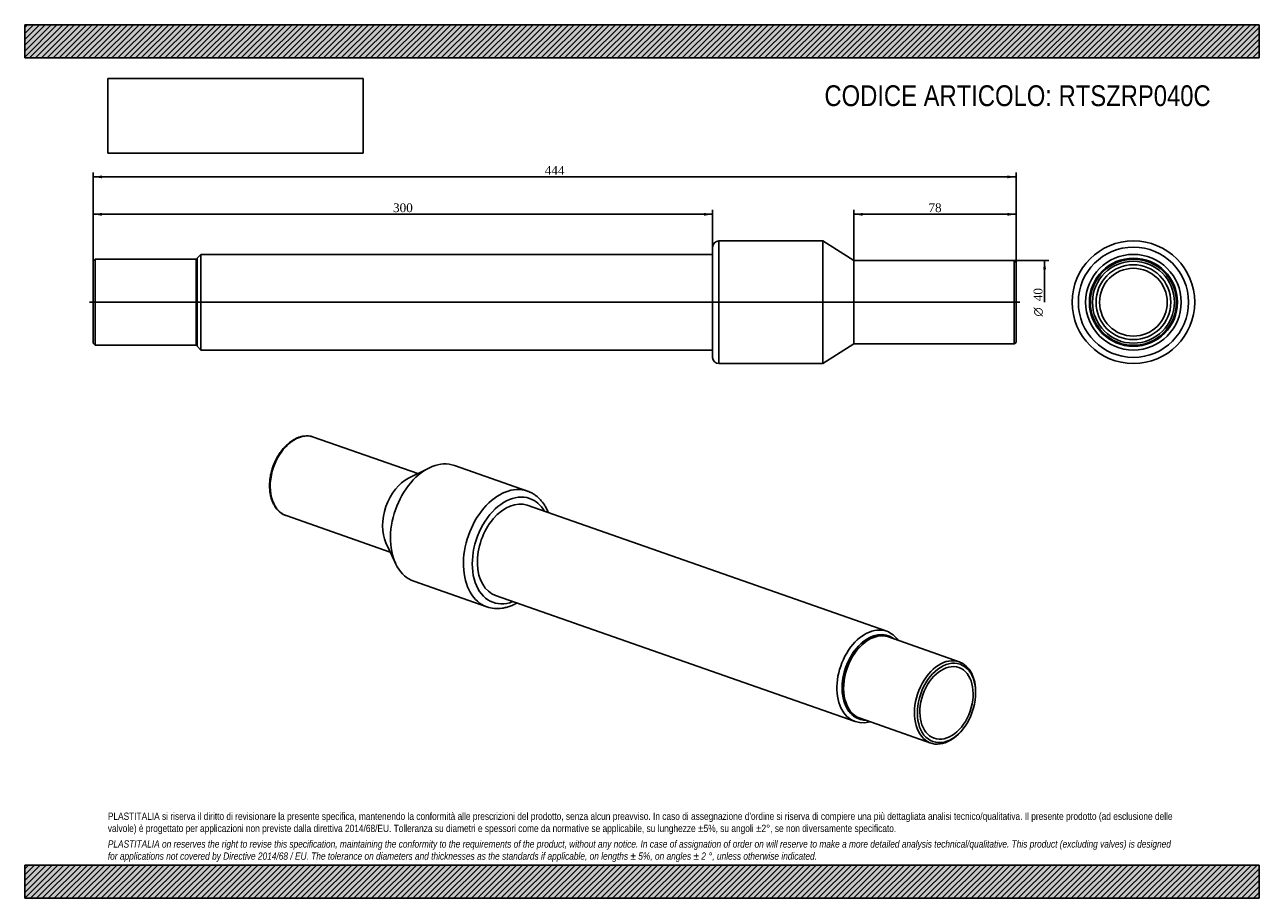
# Model space of a CAD drawing. Header units: millimetres. Extents: x 0 to 594, y 0 to 420.
import ezdxf
from ezdxf.enums import TextEntityAlignment as Align
from ezdxf.lldxf.tags import DXFTag

# ---------------------------------------------------------------- set-up
doc = ezdxf.new("R2010")
doc.units = ezdxf.units.MM
doc.header["$LTSCALE"] = 2
for name, color, linetype in [('COPERTURA_TUBO', 7, 'Continuous'), ('Default', 7, 'Continuous'), ('DV2_Default', 7, 'Continuous'), ('PARTE_PE_', 7, 'Continuous'), ('PARTEA_ACCIAIO', 7, 'Continuous')]:
    doc.layers.add(name, color=color, linetype=linetype)
doc.styles.add('SEACAD_Solid_Edge_ANSI1_Symbols', font='semeca1.ttf')
doc.styles.add('SEACAD_Times_New_Roman', font='times.ttf')
tags = doc.linetypes.add('CENTER2', pattern=[28.575, 19.05, -3.175, 3.175, -3.175]).pattern_tags.tags
tags[10:11] = [DXFTag(74, 4), DXFTag(75, 0), DXFTag(340, '0'), DXFTag(46, 0.0), DXFTag(50, 0.0), DXFTag(44, 0.0), DXFTag(45, 0.0)]
tags[8:9] = [DXFTag(74, 4), DXFTag(75, 0), DXFTag(340, '0'), DXFTag(46, 0.0), DXFTag(50, 0.0), DXFTag(44, 0.0), DXFTag(45, 0.0)]
tags[6:7] = [DXFTag(74, 4), DXFTag(75, 0), DXFTag(340, '0'), DXFTag(46, 0.0), DXFTag(50, 0.0), DXFTag(44, 0.0), DXFTag(45, 0.0)]
tags[4:5] = [DXFTag(74, 4), DXFTag(75, 0), DXFTag(340, '0'), DXFTag(46, 0.0), DXFTag(50, 0.0), DXFTag(44, 0.0), DXFTag(45, 0.0)]
doc.dimstyles.new('ANSImm', dxfattribs={"dimtxt": 4.2, "dimasz": 4.2, "dimexe": 2.1, "dimexo": 0, "dimgap": 1.05, "dimtad": 1, "dimdsep": 46, "dimtxsty": 'SEACAD_Times_New_Roman', "dimblk1": '_SE_FILLED', "dimblk2": '_SE_FILLED', "dimsah": 1, "dimcen": 2.1, "dimazin": 0, "dimtfac": 0.85, "dimtdec": 3, "dimtofl": 0, "dimtmove": 0, "dimatfit": 3, "dimfxl": 1, "dimarcsym": 0})
picture_1 = doc.add_image_def('image1.jpg', size_in_pixel=(4302, 1260))

# ---------------------------------------------------------------- blocks, each defined once
blk = doc.blocks.new('SE')
at = {"layer": 'COPERTURA_TUBO', "color": 7, "linetype": 'Continuous'}
for p, q in [((414.72, 128.37), (241.8, 188.93)), ((226.59, 145.52), (399.51, 84.96))]:
    blk.add_line(p, q, dxfattribs=at)
for centre, major_axis, start_param, end_param in [((407.12, 106.66), (7.6, 21.71), 0, 3.592619), ((408.38, 106.22), (7.01, 20.01), 0, 3.359208), ((407.12, 106.66), (7.6, 21.71), 5.832158, 6.283185), ((408.38, 106.22), (7.01, 20.01), 6.06557, 6.283185)]:
    blk.add_ellipse(centre, major_axis=major_axis, ratio=0.667959, start_param=start_param, end_param=end_param, dxfattribs=at)
at = {"layer": 'PARTE_PE_', "color": 7, "linetype": 'Continuous'}
for p, q in [((189.11, 204.21), (138.96, 221.77)), ((241.84, 195.81), (206.72, 208.1)), ((194.42, 206.87), (184.7, 201.99)), ((125.74, 184.02), (175.89, 166.45)), ((173.83, 170.93), (178.37, 161.06)), ((187.22, 152.42), (222.34, 140.12))]:
    blk.add_line(p, q, dxfattribs=at)
for centre, radius, start, end in [((135.71, 212.36), 9.95, 70.96344, 98.62378), ((227.4, 154.73), 15.45, 250.87923, 278.56439)]:
    blk.add_arc(centre, radius, start, end, dxfattribs=at)
for centre, major_axis, start_param, end_param in [((132.35, 202.89), (6.61, 18.88), 0, 3.13664), ((196.97, 180.26), (9.75, 27.84), 0, 3.141593), ((186.43, 183.95), (6.61, 18.88), 0.604623, 2.536969), ((232.09, 167.96), (9.75, 27.84), 0, 3.141737), ((234.19, 167.23), (8.76, 25.01), 0, 3.661381), ((234.19, 167.23), (7.6, 21.71), 0, 3.141593), ((232.09, 167.96), (9.75, 27.84), 6.281952, 6.283185), ((234.19, 167.23), (8.76, 25.01), 5.763397, 6.283185), ((132.35, 202.89), (6.61, 18.88), 3.13664, 3.141593)]:
    blk.add_ellipse(centre, major_axis=major_axis, ratio=0.667959, start_param=start_param, end_param=end_param, dxfattribs=at)
for points, knots in [([(134.22, 222.2), (134.07, 222.18), (133.71, 222.12), (133.05, 221.98), (132.29, 221.77), (131.53, 221.5), (130.77, 221.18), (130.02, 220.81), (129.28, 220.39), (128.54, 219.93), (127.81, 219.42), (127.1, 218.86), (126.4, 218.26), (125.71, 217.61), (125.05, 216.93), (124.4, 216.21), (123.78, 215.45), (123.18, 214.66), (122.61, 213.84), (122.06, 212.98), (121.54, 212.1), (121.05, 211.2), (120.59, 210.27), (120.17, 209.33), (119.77, 208.36), (119.41, 207.39), (119.09, 206.4), (118.8, 205.4), (118.54, 204.39), (118.33, 203.38), (118.15, 202.37), (118.01, 201.36), (117.91, 200.35), (117.84, 199.35), (117.82, 198.36), (117.84, 197.38), (117.89, 196.41), (117.99, 195.46), (118.12, 194.53), (118.3, 193.63), (118.51, 192.75), (118.77, 191.89), (119.06, 191.07), (119.38, 190.27), (119.75, 189.52), (120.15, 188.79), (120.58, 188.11), (121.05, 187.47), (121.54, 186.87), (122.07, 186.32), (122.63, 185.81), (123.21, 185.35), (123.82, 184.93), (124.44, 184.57), (125.07, 184.27), (125.46, 184.12), (125.67, 184.04)], [0, 0, 0, 0, 0.010106, 0.028616, 0.047164, 0.06577, 0.084426, 0.103125, 0.12186, 0.140623, 0.159408, 0.178207, 0.197016, 0.21583, 0.234646, 0.253461, 0.272273, 0.291081, 0.309885, 0.328685, 0.347481, 0.366272, 0.385061, 0.403847, 0.422632, 0.441416, 0.460201, 0.478986, 0.497773, 0.516563, 0.535357, 0.554156, 0.572959, 0.591769, 0.610585, 0.629407, 0.648236, 0.667071, 0.685911, 0.704754, 0.723598, 0.742438, 0.76127, 0.780088, 0.798886, 0.817656, 0.83639, 0.85508, 0.873717, 0.892295, 0.91081, 0.92926, 0.947648, 0.96598, 0.984266, 1, 1, 1, 1]), ([(251.99, 185.37), (251.9, 185.58), (251.68, 186.12), (251.29, 186.96), (250.81, 187.88), (250.3, 188.76), (249.75, 189.6), (249.16, 190.4), (248.55, 191.16), (247.9, 191.87), (247.22, 192.54), (246.52, 193.16), (245.78, 193.73), (245.03, 194.25), (244.25, 194.72), (243.45, 195.14), (242.64, 195.51), (242.14, 195.69), (241.86, 195.79)], [0.7633685, 0.7633685, 0.7633685, 0.7633685, 0.7733462, 0.7889736, 0.8045634, 0.8201071, 0.8355965, 0.8510237, 0.866382, 0.8816661, 0.8968731, 0.9120022, 0.9270553, 0.9420371, 0.9569549, 0.9718183, 0.9866391, 1, 1, 1, 1]), ([(229.71, 139.45), (229.9, 139.48), (230.36, 139.55), (231.19, 139.72), (232.13, 139.96), (233.08, 140.26), (234.02, 140.6), (234.96, 141.01), (235.88, 141.45), (236.49, 141.78), (236.78, 141.95)], [0, 0, 0, 0, 0.0086304, 0.0237925, 0.0390022, 0.054284, 0.0696341, 0.0850471, 0.1005165, 0.1154761, 0.1154761, 0.1154761, 0.1154761])]:
    blk.add_open_spline(points, degree=3, knots=knots, dxfattribs=at)
at = {"layer": 'PARTEA_ACCIAIO', "color": 7, "linetype": 'Continuous'}
for p, q in [((449.64, 113.7), (415.57, 125.63)), ((457.52, 98.22), (457.53, 98.68)), ((401.89, 86.56), (435.96, 74.63)), ((451.49, 81.45), (451.78, 81.82))]:
    blk.add_line(p, q, dxfattribs=at)
for centre, major_axis, start_param, end_param in [((408.73, 106.1), (-6.84, -19.54), 3.141593, 6.283185), ((408.38, 106.22), (-7.01, -20.01), 2.923977, 6.283185), ((442.8, 94.17), (6.84, 19.54), 0, 4.255787), ((442.8, 94.17), (6.84, 19.54), 5.168991, 6.283185), ((408.38, 106.22), (-7.01, -20.01), 0, 0.217615)]:
    blk.add_ellipse(centre, major_axis=major_axis, ratio=0.667959, start_param=start_param, end_param=end_param, dxfattribs=at)
for major_axis in [(6.51, 18.59), (-5.95, -16.99)]:
    blk.add_ellipse((443.5, 93.92), major_axis=major_axis, ratio=0.667959, dxfattribs=at)
blk = doc.blocks.new('SE1')
at = {"layer": 'COPERTURA_TUBO', "color": 7, "linetype": 'Continuous'}
for p, q in [((84.78, 309.58), (82.98, 307.78)), ((84.78, 263.58), (84.78, 309.58)), ((330.98, 309.58), (84.78, 309.58)), ((82.98, 265.38), (82.98, 307.78)), ((82.98, 265.38), (84.78, 263.58)), ((84.78, 263.58), (330.98, 263.58))]:
    blk.add_line(p, q, dxfattribs=at)
at = {"layer": 'DV2_Default', "color": 7, "linetype": 'CENTER2'}
blk.add_line((31.23, 286.58), (478.73, 286.58), dxfattribs=at)
at = {"layer": 'PARTE_PE_', "color": 7, "linetype": 'Continuous'}
for p, q in [((333.98, 257.08), (333.98, 316.08)), ((383.98, 316.08), (333.98, 316.08)), ((383.98, 257.08), (383.98, 316.08)), ((398.98, 306.58), (383.98, 316.08)), ((330.98, 260.08), (330.98, 313.08)), ((398.98, 266.58), (398.98, 306.58)), ((475.98, 306.58), (398.98, 306.58)), ((475.98, 266.58), (475.98, 306.58)), ((476.98, 305.58), (476.98, 267.58)), ((383.98, 257.08), (398.98, 266.58)), ((398.98, 266.58), (475.98, 266.58)), ((333.98, 257.08), (383.98, 257.08))]:
    blk.add_line(p, q, dxfattribs=at)
for centre, radius, start, end in [((333.98, 313.08), 3, 90, 180), ((475.98, 305.58), 1, 0, 90), ((475.98, 267.58), 1, 270, 0), ((333.98, 260.08), 3, 180, 270)]:
    blk.add_arc(centre, radius, start, end, dxfattribs=at)
at = {"layer": 'PARTEA_ACCIAIO', "color": 7, "linetype": 'Continuous'}
for p, q in [((33.98, 307.28), (32.98, 306.28)), ((32.98, 266.88), (32.98, 306.28)), ((33.98, 307.28), (33.98, 265.88)), ((82.48, 307.28), (33.98, 307.28)), ((82.98, 307.78), (82.48, 307.28)), ((82.48, 265.88), (82.48, 307.28)), ((82.98, 265.38), (82.98, 307.78)), ((32.98, 266.88), (33.98, 265.88)), ((33.98, 265.88), (82.48, 265.88)), ((82.48, 265.88), (82.98, 265.38))]:
    blk.add_line(p, q, dxfattribs=at)
blk = doc.blocks.new('SE2')
at = {"layer": 'COPERTURA_TUBO', "color": 7, "linetype": 'Continuous'}
for radius in [23, 21.2]:
    blk.add_circle((533.43, 286.58), radius, dxfattribs=at)
at = {"layer": 'PARTE_PE_', "color": 7, "linetype": 'Continuous'}
for radius in [29.5, 26.5, 16.3]:
    blk.add_circle((533.43, 286.58), radius, dxfattribs=at)
at = {"layer": 'PARTEA_ACCIAIO', "color": 7, "linetype": 'Continuous'}
for radius in [21.2, 20.7, 19.7, 18]:
    blk.add_circle((533.43, 286.58), radius, dxfattribs=at)
blk = doc.blocks.new('GDimGGroup')
at = {"layer": 'Default', "linetype": 'Continuous'}
blk.add_hatch(color=7, dxfattribs=at).paths.add_polyline_path([(491.39, 302.38), (490.69, 306.58), (489.99, 302.38)])
at = {"layer": 'Default', "color": 7, "linetype": 'Continuous'}
for p, q in [((398.98, 306.58), (492.79, 306.58)), ((490.69, 306.58), (490.69, 286.58))]:
    blk.add_line(p, q, dxfattribs=at)
for s, style, p in [('40', 'SEACAD_Times_New_Roman', (485.44, 287.05)), ('O', 'SEACAD_Solid_Edge_ANSI1_Symbols', (485.44, 279.74))]:
    blk.add_text(s, height=4.2, rotation=90, dxfattribs=dict(at, style=style)).set_placement(p, align=Align.TOP_LEFT)
blk = doc.blocks.new('DMBLK34')
at = {"layer": 'Default', "linetype": 'Continuous'}
for points in [[(403.18, 329.54), (398.98, 328.84), (403.18, 328.14)], [(472.78, 329.54), (472.78, 328.14), (476.98, 328.84)]]:
    blk.add_hatch(color=7, dxfattribs=at).paths.add_polyline_path(points)
at = {"layer": 'Default', "color": 7, "linetype": 'Continuous'}
for p, q in [((398.98, 306.58), (398.98, 330.94)), ((476.98, 328.84), (398.98, 328.84)), ((476.98, 305.58), (476.98, 330.94))]:
    blk.add_line(p, q, dxfattribs=at)
at = {"layer": 'Default', "color": 7, "linetype": 'Continuous', "style": 'SEACAD_Times_New_Roman'}
blk.add_text('78', height=4.2, dxfattribs=at).set_placement((434.8, 334.09), align=Align.TOP_LEFT)
blk = doc.blocks.new('_SE_FILLED')
at = {"color": 0}
blk.add_line((0, 0), (-1, 0), dxfattribs=at)
blk.add_solid([(0, 0), (-1, -0.1665), (-1, 0.1665), (0, 0)], dxfattribs=at)
blk = doc.blocks.new('DMBLK35')
at = {"layer": 'Default', "linetype": 'Continuous'}
for points in [[(37.18, 329.54), (32.98, 328.84), (37.18, 328.14)], [(326.78, 329.54), (326.78, 328.14), (330.98, 328.84)]]:
    blk.add_hatch(color=7, dxfattribs=at).paths.add_polyline_path(points)
at = {"layer": 'Default', "color": 7, "linetype": 'Continuous'}
for p, q in [((32.98, 306.28), (32.98, 330.94)), ((330.98, 328.84), (32.98, 328.84)), ((330.98, 313.08), (330.98, 330.94))]:
    blk.add_line(p, q, dxfattribs=at)
at = {"layer": 'Default', "color": 7, "linetype": 'Continuous', "style": 'SEACAD_Times_New_Roman'}
blk.add_text('300', height=4.2, dxfattribs=at).set_placement((177.21, 334.09), align=Align.TOP_LEFT)
blk = doc.blocks.new('DMBLK36')
at = {"layer": 'Default', "linetype": 'Continuous'}
for points in [[(37.18, 347.54), (32.98, 346.84), (37.18, 346.14)], [(472.78, 347.54), (472.78, 346.14), (476.98, 346.84)]]:
    blk.add_hatch(color=7, dxfattribs=at).paths.add_polyline_path(points)
at = {"layer": 'Default', "color": 7, "linetype": 'Continuous'}
for p, q in [((32.98, 306.28), (32.98, 348.94)), ((32.98, 346.84), (476.98, 346.84)), ((476.98, 305.58), (476.98, 348.94))]:
    blk.add_line(p, q, dxfattribs=at)
at = {"layer": 'Default', "color": 7, "linetype": 'Continuous', "style": 'SEACAD_Times_New_Roman'}
blk.add_text('444', height=4.2, dxfattribs=at).set_placement((250.21, 352.09), align=Align.TOP_LEFT)

msp = doc.modelspace()

# ---------------------------------------------------------------- hatches: boundary and pattern name
at = {"layer": 'Default', "linetype": 'Continuous'}
h = msp.add_hatch(dxfattribs=at)
h.set_pattern_fill('LINE', scale=0.62992, angle=45, style=0)
h.paths.add_polyline_path([(594, 404), (594, 420), (0, 420), (0, 404)])
for points in [[(594, 404), (594, 420), (0, 420), (0, 404)], [(594, 0), (594, 16), (0, 16), (0, 0)]]:
    msp.add_hatch(color=7, dxfattribs=at).paths.add_polyline_path(points)
h = msp.add_hatch(dxfattribs=at)
h.set_pattern_fill('LINE', scale=0.62992, angle=45, style=0)
h.paths.add_polyline_path([(594, 0), (594, 16), (0, 16), (0, 0)])

# ---------------------------------------------------------------- linework, layer by layer
at = {"layer": 'Default', "color": 7, "linetype": 'Continuous'}
for p, q in [((0, 420), (594, 420)), ((0, 404), (0, 420)), ((594, 420), (594, 404)), ((594, 404), (0, 404)), ((0, 16), (594, 16)), ((0, 0), (0, 16)), ((594, 16), (594, 0)), ((594, 0), (0, 0))]:
    msp.add_line(p, q, dxfattribs=at)

# ---------------------------------------------------------------- block references
at = {"layer": 'Default'}
for name in ['SE1', 'SE2', 'GDimGGroup', 'SE']:
    msp.add_blockref(name, (0, 0), dxfattribs=at)

# ---------------------------------------------------------------- texts
at = {"layer": 'Default', "attachment_point": 1}
for s, insert, char_height, width in [('{\\fArial Narrow|b0||i0||c0|p34;\\C7;\\H10.;\\W1.;CODICE ARTICOLO: RTSZRP040C}', (384.775, 390.864), 10, 200.77001), ("{\\fArial Narrow|b0||i0||c0|p34;\\C7;\\H3.5;\\W1.;PLASTITALIA si riserva il diritto di revisionare la presente specifica, mantenendo la conformità alle prescrizioni del prodotto, senza alcun preavviso. In caso di assegnazione d'ordine si riserva di compiere una più dettagliata analisi tecnico/qualitativa. Il presente prodotto (ad esclusione delle \\P}{\\fArial Narrow|b0||i0||c0|p34;\\C7;\\H3.5;\\W1.;valvole) è progettato per applicazioni non previste dalla direttiva 2014/68/EU. Tolleranza su diametri e spessori come da normative se applicabile, su lunghezze ±5%, su angoli ±2°, se non diversamente specificato.\\P}{\\fArial Narrow|b0||i0||c0|p34;\\C7;\\H1.;\\W1.;   \\P}{\\fArial Narrow|b0||i1||c0|p34;\\C7;\\H3.5;\\W1.;PLASTITALIA on reserves the right to revise this specification, maintaining the conformity to the requirements of the product, without any notice. In case of assignation of order on will reserve to make a more detailed analysis technical/qualitative. This product (excluding valves) is designed \\P}{\\fArial Narrow|b0||i1||c0|p34;\\C7;\\H3.5;\\W1.;for applications not covered by Directive 2014/68 / EU. The tolerance on diameters and thicknesses as the standards if applicable, on lengths ± 5%, on angles ± 2 °, unless otherwise indicated.\\P}", (40, 41.205), 3.5, 514)]:
    msp.add_mtext(s, dxfattribs=dict(at, insert=insert, char_height=char_height, width=width))

# ---------------------------------------------------------------- dimensions: what is measured, and where the dimension line sits
at = {"layer": 'Default', "color": 7, "linetype": 'Continuous'}
dim = msp.add_linear_dim(base=(32.983, 346.839), p1=(32.983, 306.28), p2=(476.983, 305.58), angle=359.909669, text='\\A1;<>', dimstyle='ANSImm', dxfattribs=at)
dim.commit()
dim.dimension.update_dxf_attribs({"geometry": 'DMBLK36', "text_midpoint": (254.983, 346.839), "dimtype": 161})
dim = msp.add_linear_dim(base=(32.983, 328.839), p1=(330.983, 313.08), p2=(32.983, 306.28), text='\\A1;<>', dimstyle='ANSImm', override={"dimdec": 0, "dimrnd": 10, "dimtdec": 4}, dxfattribs=at)
dim.commit()
dim.dimension.update_dxf_attribs({"geometry": 'DMBLK35', "text_midpoint": (181.983, 328.839), "dimtype": 160})
dim = msp.add_linear_dim(base=(398.983, 328.839), p1=(476.983, 305.58), p2=(398.983, 306.58), text='\\A1;<>', dimstyle='ANSImm', dxfattribs=at)
dim.commit()
dim.dimension.update_dxf_attribs({"geometry": 'DMBLK34', "text_midpoint": (437.983, 328.839), "dimtype": 160})

# ---------------------------------------------------------------- pictures from other files: only their frames are drawn
image = msp.add_image(picture_1, insert=(40, 358.206), size_in_units=(122.914, 36))
image.dxf.flags = 7

doc.saveas('drawing.dxf')
